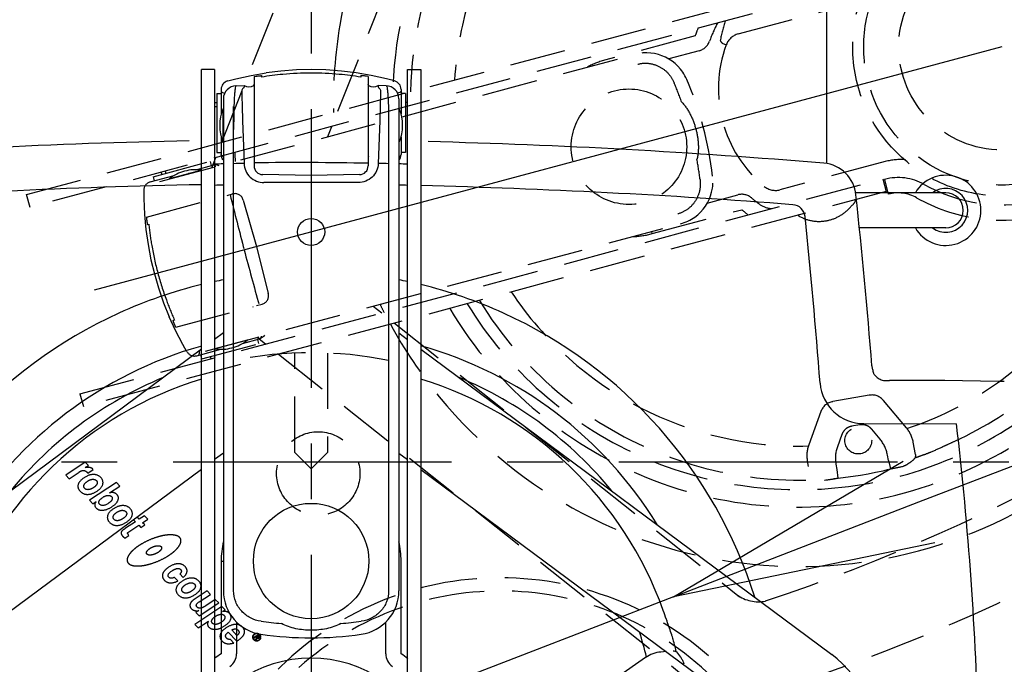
# Model space of a CAD drawing. Extents: x 460 to 8195, y 0 to 5507.
# Tile 10 of 30: x 1218 to 1442, y 4977 to 5124. Entities that reach past the tile are written whole.
import ezdxf

# ---------------------------------------------------------------- set-up
doc = ezdxf.new("R2010")
doc.units = 0
doc.header["$LTSCALE"] = 2
doc.header["$PDMODE"] = 3
doc.linetypes.add('CENTER', pattern=[50.8, 31.75, -6.35, 6.35, -6.35])
doc.linetypes.add('HIDDEN', pattern=[9.525, 6.35, -3.175])
doc.layers.get('0').update_dxf_attribs({"linetype": 'CONTINUOUS'})
doc.layers.get('DEFPOINTS').update_dxf_attribs({"linetype": 'CONTINUOUS'})
for name, color, linetype in [('DANMEN', 7, 'CONTINUOUS'), ('KIKI-2D2', 7, 'CONTINUOUS'), ('SUNPOU', 7, 'CONTINUOUS')]:
    doc.layers.add(name, color=color, linetype=linetype)
doc.styles.get("Standard").update_dxf_attribs({"font": 'romans.shx', "bigfont": 'extfont.shx'})
doc.dimstyles.get("Standard").update_dxf_attribs({"dimscale": 20, "dimtxt": 2, "dimasz": 3, "dimexe": 1, "dimexo": 1, "dimgap": 0.6, "dimtad": 3, "dimdec": 0, "dimzin": 0, "dimdsep": 46, "dimtxsty": 'STANDARD', "dimblk1": 'OPEN', "dimblk2": 'OPEN', "dimsah": 1, "dimcen": 1.5, "dimadec": 0, "dimazin": 0, "dimtfac": 1, "dimtdec": 0, "dimtmove": 0, "dimatfit": 0, "dimldrblk": 'DOTSMALL', "dimfxl": 1, "dimtvp": 1, "dimtolj": 1, "dimtzin": 0, "dimarcsym": 0})

# ---------------------------------------------------------------- blocks, each defined once
blk = doc.blocks.new('_OPEN')
at = {"color": 0, "linetype": 'ByBlock'}
for p, q in [((-1, 0.1667), (0, 0)), ((0, 0), (-1, -0.1667)), ((0, 0), (-1, 0))]:
    blk.add_line(p, q, dxfattribs=at)
blk = doc.blocks.new('*D18')
at = {"layer": 'DEFPOINTS', "color": 0}
for p in [(1366.8, 4992.24), (1201.68, 4928.49)]:
    blk.add_point(p, dxfattribs=at)
at = {"layer": 'SUNPOU', "color": 0, "lineweight": -2}
for p, q in [((1422.78, 5013.85), (1478.75, 5035.46)), ((1366.8, 4992.24), (1201.68, 4928.49)), ((1145.71, 4906.88), (933.18, 4824.84))]:
    blk.add_line(p, q, dxfattribs=at)
at = {"layer": 'SUNPOU', "color": 0, "lineweight": -2, "xscale": 60, "yscale": 60, "zscale": 60}
for p, rotation in [((1366.8, 4992.24), 201.1096331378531), ((1201.68, 4928.49), 21.10963313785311)]:
    blk.add_blockref('_OPEN', p, dxfattribs=dict(at, rotation=rotation))
at = {"layer": 'SUNPOU', "color": 0, "insert": (997.71, 4884.05), "char_height": 40, "attachment_point": 5, "rotation": 21.1096}
blk.add_mtext('\\A1;∅177', dxfattribs=at)
blk = doc.blocks.new('_DotSmall')
at = {"color": 0, "linetype": 'ByBlock', "const_width": 0.5}
blk.add_lwpolyline([(-0.0625, 0, 1), (0.0625, 0, 1)], format="xyb", close=True, dxfattribs=at)

msp = doc.modelspace()

# ---------------------------------------------------------------- linework, layer by layer
at = {"layer": 'DANMEN', "color": 2, "linetype": 'CENTER'}
for p, q in [((1284.24, 5306.58), (1284.24, 4791.06)), ((1049.56, 5023), (1517.92, 5023))]:
    msp.add_line(p, q, dxfattribs=at)
at = {"layer": 'DANMEN', "color": 4, "linetype": 'HIDDEN'}
for p, q in [((1263.88, 5095.81), (1306.8, 5204.31)), ((1290.34, 5102.9), (1327.26, 5196.21)), ((1219.38, 5083.89), (1402.38, 5132.92)), ((1403.16, 5130.02), (1220.16, 5080.99)), ((1381.59, 5120.5), (1405.61, 5126.93)), ((1371.77, 5120.06), (1351.39, 5114.59)), ((1377.94, 5118.37), (1378.87, 5118.02)), ((1249.78, 5086.85), (1358.07, 5115.87)), ((1372.68, 5116.68), (1365.74, 5114.82)), ((1369.84, 5110.15), (1369.84, 5110.15)), ((1288.05, 5097.11), (1288.97, 5099.42)), ((1248.2, 5087.98), (1261.2, 5091.47)), ((1257.97, 5089.57), (1261.85, 5090.61)), ((1261.2, 5091.47), (1261.46, 5090.5)), ((1261.59, 5090.02), (1262.5, 5092.33)), ((1415.12, 5091.42), (1391.1, 5084.99)), ((1247.56, 5086.78), (1253.03, 5088.24)), ((1248.2, 5087.98), (1248.46, 5087.02)), ((1250.05, 5089), (1250.17, 5088.51)), ((1250.97, 5089.24), (1251.1, 5088.76)), ((1259.29, 5089.49), (1251.92, 5087.51)), ((1256.49, 5088.73), (1256.28, 5088.68)), ((1259.29, 5089.49), (1259.37, 5089.42)), ((1375.76, 5088.07), (1375.76, 5088.07)), ((1231.55, 5038.49), (1414.54, 5087.52)), ((1251.92, 5087.51), (1251.89, 5087.42)), ((1414.55, 5087.52), (1415.32, 5084.62)), ((1414.61, 5087.28), (1414.97, 5087.37)), ((1415.87, 5083.99), (1414.97, 5087.37)), ((1220.16, 5080.99), (1219.38, 5083.89)), ((1415.32, 5084.62), (1232.32, 5035.59)), ((1246.68, 5078.77), (1266.33, 5084.04)), ((1374.54, 5081.98), (1381.47, 5083.84)), ((1268.77, 5082.66), (1271.81, 5072.05)), ((1407.53, 5081.5), (1407.74, 5081.56)), ((1362, 5075), (1382.38, 5080.46)), ((1396.37, 5078.51), (1395.46, 5078.94)), ((1246.92, 5077.1), (1247.23, 5077.18)), ((1260.13, 5048.22), (1368.42, 5077.23)), ((1396.37, 5078.51), (1396.37, 5078.51)), ((1362, 5075), (1361.87, 5075.48)), ((1271.81, 5072.05), (1274.48, 5061.34)), ((1253.4, 5053.67), (1273.06, 5058.93)), ((1298.4, 5058.47), (1300.35, 5056.92)), ((1252.78, 5055.24), (1253.09, 5055.32)), ((1303.28, 5054.6), (1381.91, 4992.25)), ((1259.33, 5046.45), (1272.33, 5049.93)), ((1269.69, 5050.7), (1262.32, 5048.72)), ((1266.88, 5049.94), (1266.67, 5049.89)), ((1268.59, 5049.96), (1272.47, 5051)), ((1269.69, 5050.7), (1269.72, 5050.79)), ((1271.94, 5051.38), (1273.89, 5049.83)), ((1272.33, 5049.93), (1272.07, 5050.9)), ((1258.17, 5047.17), (1263.64, 5048.64)), ((1262.32, 5048.72), (1262.25, 5048.78)), ((1276.82, 5047.51), (1368.24, 4975.01)), ((1259.33, 5046.45), (1259.07, 5047.42)), ((1261.43, 5046.5), (1261.3, 5046.98)), ((1262.36, 5046.74), (1262.23, 5047.23)), ((1231.55, 5038.49), (1232.32, 5035.59)), ((1411.4, 5038.17), (1403.13, 5036.71)), ((1419.92, 5030.77), (1414.73, 5036.96)), ((1400.42, 5034.44), (1397.66, 5026.85)), ((1409.28, 5031.42), (1407.43, 5031.09)), ((1413.91, 5028.16), (1412.01, 5030.43)), ((1420.03, 5030.57), (1420.08, 5030.55)), ((1420.03, 5030.57), (1420.1, 5030.52)), ((1405.21, 5029.23), (1404.2, 5026.45)), ((1421.96, 5024.68), (1421.47, 5027.46)), ((1397.62, 5026.62), (1397.57, 5026.55)), ((1397.62, 5026.62), (1397.58, 5026.59)), ((1397.34, 5023.2), (1397.56, 5021.96)), ((1415.81, 5023.34), (1415.6, 5024.54)), ((1415.81, 5023.34), (1416.3, 5021.4)), ((1403.85, 5022.46), (1404.06, 5021.27)), ((1404.06, 5021.27), (1404.27, 5019.28))]:
    msp.add_line(p, q, dxfattribs=at)
at = {"layer": 'DANMEN', "color": 1, "linetype": 'HIDDEN'}
for p, q in [((1280.5, 5025.15), (1280.5, 5047.79)), ((1288, 5047.79), (1288, 5025.15)), ((1280.5, 5025.15), (1280.53, 5025.19)), ((1280.5, 5025.15), (1284.25, 5021.41)), ((1284.25, 5021.41), (1288, 5025.15)), ((1287.96, 5025.19), (1288, 5025.15)), ((1232.77, 5022.92), (1228.31, 5019.97)), ((1233.48, 5022.16), (1232.77, 5022.92)), ((1229.08, 5019.16), (1231.33, 5020.65)), ((1232.75, 5021.67), (1233.48, 5022.16)), ((1232.93, 5021.7), (1232.75, 5021.67)), ((1233.34, 5020.42), (1234.56, 5021.23)), ((1228.31, 5019.97), (1229.08, 5019.16)), ((1239.85, 5018.26), (1233.75, 5014.23)), ((1238.31, 5015.92), (1240.62, 5017.45)), ((1240.62, 5017.45), (1239.85, 5018.26)), ((1233.75, 5014.23), (1234.5, 5013.45)), ((1234.5, 5013.45), (1235.27, 5013.96)), ((1244.18, 5009.35), (1241.9, 5007.85)), ((1244.66, 5010.36), (1243.78, 5009.78)), ((1243.78, 5009.78), (1244.18, 5009.35)), ((1245.06, 5009.94), (1244.66, 5010.36)), ((1246.26, 5010.73), (1245.06, 5009.94)), ((1245.83, 5009.13), (1247.03, 5009.92)), ((1247.03, 5009.92), (1246.26, 5010.73)), ((1242.68, 5007.04), (1244.95, 5008.54)), ((1244.95, 5008.54), (1245.42, 5008.03)), ((1245.42, 5008.03), (1246.31, 5008.62)), ((1246.31, 5008.62), (1245.83, 5009.13)), ((1241.77, 5005.62), (1242.66, 5006.21)), ((1253.86, 4995.85), (1253.09, 4996.66)), ((1254.31, 4997.44), (1255.07, 4996.63)), ((1260.54, 4993.6), (1257.83, 4991.81)), ((1261.31, 4992.79), (1260.54, 4993.6)), ((1258.7, 4991.07), (1261.31, 4992.79)), ((1262.4, 4991.64), (1260.24, 4990.22)), ((1263.17, 4990.83), (1262.4, 4991.64)), ((1263.91, 4990.05), (1257.73, 4985.96)), ((1258.71, 4987.89), (1263.17, 4990.83)), ((1264.64, 4989.27), (1263.91, 4990.05)), ((1264.03, 4988.87), (1264.64, 4989.27)), ((1258.62, 4989.09), (1257.98, 4988.67)), ((1257.98, 4988.67), (1258.71, 4987.89)), ((1257.73, 4985.96), (1258.49, 4985.15)), ((1258.49, 4985.15), (1260.85, 4986.71)), ((1267.34, 4983.46), (1266.16, 4984.7)), ((1265.34, 4984.17), (1267.3, 4982.11)), ((1266.61, 4981.71), (1265.84, 4982.53)), ((1272.14, 4983.6), (1271.13, 4982.93)), ((1271.13, 4982.93), (1271.21, 4982.85)), ((1271.21, 4982.85), (1271.66, 4983.15)), ((1271.9, 4982.9), (1271.55, 4982.48)), ((1271.55, 4982.48), (1271.65, 4982.38)), ((1271.65, 4982.38), (1272.02, 4982.84)), ((1271.66, 4983.15), (1271.9, 4982.9)), ((1271.79, 4983.23), (1272.12, 4983.45)), ((1272.05, 4982.96), (1271.79, 4983.23)), ((1272.02, 4982.84), (1272.12, 4982.81)), ((1272.12, 4982.93), (1272.05, 4982.96)), ((1272.12, 4983.45), (1272.38, 4983.17)), ((1272.19, 4982.93), (1272.12, 4982.93)), ((1272.12, 4982.81), (1272.25, 4982.82)), ((1272.47, 4983.26), (1272.14, 4983.6)), ((1272.27, 4982.95), (1272.19, 4982.93)), ((1272.25, 4982.82), (1272.33, 4982.85)), ((1272.33, 4983), (1272.27, 4982.95)), ((1272.38, 4983.05), (1272.33, 4983)), ((1272.33, 4982.85), (1272.41, 4982.91)), ((1272.38, 4983.17), (1272.4, 4983.11)), ((1272.4, 4983.11), (1272.38, 4983.05)), ((1272.41, 4982.91), (1272.47, 4982.97)), ((1272.52, 4983.17), (1272.47, 4983.26)), ((1272.47, 4982.97), (1272.51, 4983.07)), ((1272.51, 4983.07), (1272.52, 4983.17))]:
    msp.add_line(p, q, dxfattribs=at)
at = {"layer": 'DANMEN', "color": 4, "linetype": 'HIDDEN'}
for points in [[(1263.26, 5090.47), (1263.06, 5090.55), (1262.81, 5090.63), (1262.56, 5090.67), (1262.28, 5090.67), (1262.01, 5090.64), (1261.85, 5090.61)], [(1246.08, 5084.86), (1246.09, 5082.97), (1246.26, 5079.39), (1246.58, 5075.94)], [(1246.58, 5075.94), (1247.06, 5072.55), (1247.73, 5069.04), (1248.51, 5065.81)], [(1248.51, 5065.81), (1249.45, 5062.63), (1250.62, 5059.26), (1251.91, 5056.07)], [(1255.93, 5048.1), (1255, 5049.73), (1253.35, 5052.92), (1251.91, 5056.07)], [(1273.61, 5051.83), (1273.48, 5051.65), (1273.31, 5051.47), (1273.1, 5051.3), (1272.87, 5051.16), (1272.61, 5051.05), (1272.47, 5051)]]:
    msp.add_lwpolyline(points, dxfattribs=at)
for centre, radius in [((1441.69, 5117.57), 34), ((1441.69, 5117.57), 31.5), ((1441.69, 5117.57), 23.5), ((1356.69, 5094.8), 13.16), ((1408.96, 5027.84), 3.05)]:
    msp.add_circle(centre, radius, dxfattribs=at)
at = {"layer": 'DANMEN', "color": 1, "linetype": 'HIDDEN'}
for centre, radius in [((1285.86, 5020.35), 9.5), ((1271.84, 4983.05), 0.9), ((1271.84, 4983.05), 0.82)]:
    msp.add_circle(centre, radius, dxfattribs=at)
at = {"layer": 'DANMEN', "color": 4, "linetype": 'HIDDEN'}
for centre, radius, start, end in [((1395.33, 5105.15), 106, 309.199, 170.5759), ((1395.34, 5105.15), 92.5, 86.798, 179.3174), ((1395.33, 5105.15), 92.45, 210.6902, 81.4927), ((1395.34, 5105.15), 88.5, 86.798, 178.589), ((1395.34, 5105.15), 88.5, 248.1537, 81.3693), ((1395.33, 5105.15), 78.56, 118.3261, 176.4443), ((1395.33, 5105.15), 85.24, 294.6992, 55.3008), ((1395.33, 5105.15), 106, 170.5759, 181.3594), ((1405.93, 5107.99), 36.23, 157.4882, 160.5491), ((1405.93, 5107.99), 32.73, 152.7279, 160.5491), ((1405.52, 5114.07), 28.46, 160.7249, 170.1213), ((1382.62, 5116.63), 4, 105.0001, 159.6573), ((1371.77, 5120.06), 3.5, 285.0027, 340.5257), ((1405.93, 5107.99), 28.86, 159.6574, 230.3426), ((1526.4, 5233.67), 187.97, 217.6109, 217.8335), ((1360.65, 5106.21), 10, 23.2083, 105), ((1356.69, 5094.8), 20.5, 105, 117.3607), ((1290.45, 5077.04), 83.08, 19.6764, 22.9084), ((1296.32, 5078.62), 80, 6.7868, 23.2132), ((1441.69, 5117.57), 36, 240.5243, 322.4768), ((1372.67, 5099.08), 106, 183.0224, 184.1253), ((1395.33, 5105.15), 78.56, 288.3261, 351.4817), ((1441.69, 5117.57), 39.5, 240.5243, 322.4767), ((1290.45, 5077.05), 83.08, 7.0916, 10.3235), ((1418.49, 5078.77), 13.1, 84.7539, 104.9205), ((1258, 5079.57), 10, 82.5769, 127.4231), ((1365.83, 5086.89), 10, 285, 6.7916), ((1248.08, 5084.85), 2, 105, 179.7216), ((1390.07, 5088.85), 4, 230.3427, 284.9999), ((1418.07, 5075.78), 12, 60.5262, 104.998), ((1263.89, 5083.8), 0.42, 322.1875, 322.9434), ((2799.06, 5466.5), 1580.31, 194.0112, 194.48256), ((1266.85, 5082.11), 2, 16, 105), ((1382.38, 5080.46), 3.5, 49.4743, 104.9973), ((1418.07, 5075.78), 8.5, 60.5241, 105.0001), ((1405.93, 5107.99), 32.73, 229.4509, 233.4718), ((1400.17, 5087.38), 9.55, 322.2122, 322.4466), ((1400.07, 5087.44), 9.67, 322.5235, 328.5019), ((1408.14, 5082.49), 0.2, 328.5019, 104.9999), ((1405.93, 5107.99), 36.23, 229.4509, 232.3893), ((1395.56, 5079.12), 0.2, 105.0001, 241.4981), ((1318.42, 5084.56), 71.57, 185.9181, 189.8643), ((1356.69, 5094.8), 20.5, 272.6391, 285), ((1250.97, 5402.97), 433.82, 288.384, 310.7993), ((1318.44, 5084.57), 71.59, 189.8662, 195.016), ((2621.21, 5433.63), 1399.95, 195.00008, 195.53213), ((1318.45, 5084.53), 71.59, 194.984, 200.1339), ((1272.54, 5060.86), 2, 285, 14), ((1395.33, 5105.15), 78.56, 213.5557, 271.6739), ((1318.43, 5084.52), 71.57, 200.1357, 204.082), ((1395.33, 5105.15), 106, 205.8768, 206.9797), ((1395.34, 5105.15), 88.5, 211.4063, 245.7645), ((1395.5, 5104.16), 85.34, 211.3369, 284.1046), ((1250.97, 5402.97), 453.82, 288.384, 310.7993), ((1270.83, 5057.92), 0.42, 67.0566, 67.8125), ((1395.33, 5105.15), 106, 208.6427, 219.4241), ((1263.61, 5058.64), 10, 262.5769, 307.4231), ((1257.66, 5049.11), 2, 210.2784, 285), ((1395.33, 5105.15), 106, 219.4241, 309.199), ((1408, 5023.2), 7.72, 9.9819, 40.0181), ((1411.45, 5023.81), 7.72, 159.9819, 190.0181), ((1419.67, 5039.17), 15.09, 292.4104, 293.0058), ((1392.06, 5104.11), 85.66, 293.031, 295.2499), ((1416.01, 5029.42), 8.1, 305.229, 316.2888), ((1395.33, 5105.15), 85.44, 288.1265, 288.4574), ((1400.85, 5105.48), 85.49, 280.4143, 282.4178), ((1418.41, 5025.7), 3.8, 282.444, 283.0911), ((1400.81, 5022.6), 3.8, 276.9089, 277.556), ((1390.03, 5103.57), 85.49, 277.6946, 279.5857), ((1386.13, 4999.19), 8.08, 233.5016, 281.8927)]:
    msp.add_arc(centre, radius, start, end, dxfattribs=at)
at = {"layer": 'DANMEN', "color": 1, "linetype": 'HIDDEN'}
for centre, radius, start, end in [((1284.24, 4960.37), 87.5, 78.3522, 101.6432), ((1327.37, 4924.43), 72.14, 48.8658, 139.7656), ((1327.37, 4924.43), 69.14, 45.6753, 131.6036)]:
    msp.add_arc(centre, radius, start, end, dxfattribs=at)
at = {"layer": 'DANMEN', "color": 4, "linetype": 'HIDDEN'}
for centre, major_axis, ratio, start_param, end_param in [((1406.37, 5030.1), (-4.91, 5.85), 0.654654, -0.361367, 0.361367), ((1410.62, 5030.85), (2.61, 7.18), 0.654654, -0.361367, 0.361367), ((1407.87, 5023.13), (13.05, 6.08), 0.694747, -0.18405, 0.18405), ((1411.59, 5023.79), (14.34, -1.25), 0.694747, 2.957543, 3.325643)]:
    msp.add_ellipse(centre, major_axis=major_axis, ratio=ratio, start_param=start_param, end_param=end_param, dxfattribs=at)
for points, knots in [([(1358.67, 5113.61), (1359.49, 5113.83), (1361.22, 5113.96), (1363.69, 5113.18), (1365.73, 5111.61), (1366.65, 5110.16), (1366.98, 5109.38)], [0, 0, 0, 0, 0.251474, 0.501714, 0.750864, 1, 1, 1, 1]), ([(1368.68, 5105.02), (1369.5, 5104.19), (1370.79, 5102.2), (1371.61, 5100), (1371.92, 5098.88)], [0, 0, 0, 0, 0.499432, 1, 1, 1, 1]), ([(1371.92, 5098.88), (1372.22, 5097.75), (1372.61, 5095.44), (1372.48, 5093.06), (1372.18, 5091.93)], [0, 0, 0, 0, 0.500579, 1, 1, 1, 1]), ([(1262.51, 5090.28), (1262.45, 5090.34), (1262.28, 5090.51), (1262.02, 5090.65), (1261.85, 5090.61)], [0, 0, 0, 0, 0.330424, 1, 1, 1, 1]), ([(1372.89, 5087.3), (1373, 5086.47), (1372.92, 5084.76), (1371.95, 5082.37), (1370.2, 5080.47), (1368.63, 5079.71), (1367.81, 5079.49)], [0, 0, 0, 0, 0.249136, 0.498286, 0.748526, 1, 1, 1, 1]), ([(1396.37, 5078.51), (1397.32, 5078.12), (1399.37, 5077.64), (1402.5, 5077.95), (1405.36, 5079.24), (1406.9, 5080.68), (1407.53, 5081.5)], [0, 0, 0, 0, 0.250216, 0.500001, 0.749786, 1, 1, 1, 1]), ([(1246.68, 5078.77), (1246.7, 5078.53), (1246.74, 5078.2), (1246.79, 5077.78), (1246.83, 5077.54), (1246.86, 5077.36), (1246.88, 5077.21), (1246.9, 5077.15), (1246.91, 5077.1), (1246.92, 5077.1)], [0, 0, 0, 0, 0.426473, 0.598083, 0.740463, 0.852611, 0.933629, 0.982739, 1, 1, 1, 1]), ([(1253.4, 5053.67), (1253.3, 5053.88), (1253.17, 5054.19), (1253.01, 5054.58), (1252.92, 5054.81), (1252.85, 5054.98), (1252.8, 5055.12), (1252.79, 5055.18), (1252.77, 5055.23), (1252.78, 5055.24)], [0, 0, 0, 0, 0.426473, 0.598083, 0.740463, 0.852611, 0.933629, 0.982739, 1, 1, 1, 1]), ([(1272.87, 5051.62), (1272.85, 5051.54), (1272.79, 5051.3), (1272.63, 5051.05), (1272.47, 5051)], [0, 0, 0, 0, 0.330424, 1, 1, 1, 1]), ([(1258.46, 5047.25), (1258.52, 5047.27), (1258.68, 5047.37), (1258.81, 5047.72), (1258.83, 5048.01), (1258.82, 5048.18)], [0, 0, 0, 0, 0.176184, 0.513675, 1, 1, 1, 1]), ([(1407.43, 5031.09), (1407.18, 5031.05), (1406.69, 5030.9), (1406.05, 5030.49), (1405.53, 5029.92), (1405.3, 5029.47), (1405.21, 5029.23)], [0, 0, 0, 0, 0.250013, 0.5, 0.749987, 1, 1, 1, 1]), ([(1412.01, 5030.43), (1411.84, 5030.62), (1411.47, 5030.97), (1410.79, 5031.32), (1410.04, 5031.49), (1409.53, 5031.46), (1409.28, 5031.42)], [0, 0, 0, 0, 0.250013, 0.5, 0.749987, 1, 1, 1, 1]), ([(1428.6, 5026.64), (1428.73, 5026.7), (1429.51, 5027.05), (1430.3, 5027.41), (1430.95, 5027.71)], [0, 0, 0, 0, 0.166652, 1, 1, 1, 1]), ([(1424.62, 5024.9), (1424.7, 5024.93), (1424.97, 5025.03), (1425.24, 5025.14), (1425.43, 5025.22)], [0, 0, 0, 0, 0.290662, 1, 1, 1, 1]), ([(1420.68, 5022.81), (1420.46, 5022.65), (1420.03, 5022.33), (1419.54, 5022.08), (1419.27, 5022)], [0, 0, 0, 0, 0.492607, 1, 1, 1, 1]), ([(1421.96, 5024.68), (1421.98, 5024.54), (1421.99, 5024.24), (1421.91, 5023.96), (1421.86, 5023.83)], [0, 0, 0, 0, 0.499787, 1, 1, 1, 1]), ([(1422.38, 5024.1), (1422.58, 5024.17), (1423.33, 5024.42), (1424.08, 5024.69), (1424.62, 5024.9)], [0, 0, 0, 0, 0.269919, 1, 1, 1, 1])]:
    msp.add_open_spline(points, degree=3, knots=knots, dxfattribs=at)
for points in [[(1264.19, 5083.51), (1264.21, 5083.52), (1264.22, 5083.53), (1264.23, 5083.54)], [(1386.45, 5081.69), (1387.22, 5081.12), (1388.19, 5080.77), (1389.15, 5080.71)], [(1270.94, 5058.32), (1270.96, 5058.32), (1270.97, 5058.31), (1270.99, 5058.31)]]:
    msp.add_open_spline(points, degree=3, dxfattribs=at)
at = {"layer": 'DANMEN', "color": 1, "linetype": 'HIDDEN'}
for points in [[(1231.33, 5020.65), (1231.69, 5020.88), (1231.99, 5021.01), (1232.24, 5021.03)], [(1232.24, 5021.03), (1232.59, 5021.05), (1232.89, 5020.93), (1233.15, 5020.65)], [(1234.43, 5021.39), (1234.14, 5021.69), (1233.64, 5021.78), (1232.93, 5021.7)], [(1233.15, 5020.65), (1233.21, 5020.59), (1233.27, 5020.52), (1233.34, 5020.42)], [(1234.56, 5021.23), (1234.5, 5021.3), (1234.46, 5021.35), (1234.43, 5021.39)], [(1232.47, 5019.36), (1231.73, 5018.87), (1231.28, 5018.36), (1231.14, 5017.82)], [(1232.45, 5017.7), (1232.54, 5017.98), (1232.81, 5018.27), (1233.27, 5018.57)], [(1234.61, 5020.11), (1233.93, 5020.11), (1233.21, 5019.86), (1232.47, 5019.36)], [(1233.27, 5018.57), (1233.72, 5018.87), (1234.12, 5019.02), (1234.48, 5019.02)], [(1234.48, 5019.02), (1234.83, 5019.03), (1235.11, 5018.92), (1235.31, 5018.72)], [(1236.31, 5019.41), (1235.86, 5019.88), (1235.3, 5020.11), (1234.61, 5020.11)], [(1235.31, 5018.72), (1235.52, 5018.5), (1235.56, 5018.25), (1235.44, 5017.96)], [(1236.76, 5017.91), (1236.88, 5018.46), (1236.73, 5018.96), (1236.31, 5019.41)], [(1231.14, 5017.82), (1230.99, 5017.28), (1231.14, 5016.77), (1231.59, 5016.3)], [(1231.59, 5016.3), (1232.06, 5015.8), (1232.63, 5015.56), (1233.31, 5015.58)], [(1232.62, 5016.95), (1232.42, 5017.16), (1232.36, 5017.41), (1232.45, 5017.7)], [(1233.47, 5016.66), (1233.12, 5016.63), (1232.83, 5016.72), (1232.62, 5016.95)], [(1233.31, 5015.58), (1234, 5015.6), (1234.7, 5015.85), (1235.44, 5016.33)], [(1234.64, 5017.12), (1234.22, 5016.85), (1233.83, 5016.69), (1233.47, 5016.66)], [(1235.44, 5017.96), (1235.32, 5017.68), (1235.05, 5017.4), (1234.64, 5017.12)], [(1235.44, 5016.33), (1236.19, 5016.83), (1236.63, 5017.36), (1236.76, 5017.91)], [(1235.27, 5013.96), (1234.8, 5013.42), (1234.78, 5012.93), (1235.22, 5012.47)], [(1235.85, 5013.76), (1235.85, 5014.12), (1236.14, 5014.5), (1236.75, 5014.9)], [(1236.75, 5014.9), (1237.23, 5015.22), (1237.68, 5015.37), (1238.09, 5015.36)], [(1238.86, 5014.39), (1238.75, 5014.12), (1238.48, 5013.85), (1238.05, 5013.57)], [(1238.09, 5015.36), (1238.37, 5015.35), (1238.58, 5015.26), (1238.74, 5015.09)], [(1239.33, 5015.94), (1239.08, 5016.02), (1238.74, 5016.02), (1238.31, 5015.92)], [(1238.74, 5015.09), (1238.93, 5014.9), (1238.97, 5014.66), (1238.86, 5014.39)], [(1238.87, 5012.79), (1239.55, 5013.24), (1239.99, 5013.71), (1240.2, 5014.21)], [(1239.96, 5015.55), (1239.78, 5015.74), (1239.57, 5015.87), (1239.33, 5015.94)], [(1240.2, 5014.21), (1240.41, 5014.71), (1240.33, 5015.16), (1239.96, 5015.55)], [(1235.22, 5012.47), (1235.58, 5012.09), (1236.09, 5011.92), (1236.76, 5011.97)], [(1236.03, 5013.35), (1235.91, 5013.48), (1235.85, 5013.62), (1235.85, 5013.76)], [(1238.05, 5013.57), (1237.14, 5012.96), (1236.46, 5012.89), (1236.03, 5013.35)], [(1236.76, 5011.97), (1237.42, 5012.02), (1238.13, 5012.3), (1238.87, 5012.79)], [(1239.17, 5012.29), (1238.43, 5011.8), (1237.99, 5011.29), (1237.84, 5010.74)], [(1241.31, 5013.03), (1240.63, 5013.03), (1239.92, 5012.78), (1239.17, 5012.29)], [(1239.97, 5011.5), (1240.42, 5011.8), (1240.82, 5011.95), (1241.18, 5011.95)], [(1241.18, 5011.95), (1241.54, 5011.95), (1241.82, 5011.85), (1242.01, 5011.64)], [(1243.01, 5012.33), (1242.56, 5012.8), (1242, 5013.04), (1241.31, 5013.03)], [(1242.01, 5011.64), (1242.22, 5011.42), (1242.26, 5011.17), (1242.14, 5010.89)], [(1243.46, 5010.83), (1243.58, 5011.39), (1243.43, 5011.88), (1243.01, 5012.33)], [(1237.84, 5010.74), (1237.69, 5010.2), (1237.85, 5009.69), (1238.29, 5009.22)], [(1239.32, 5009.88), (1239.12, 5010.09), (1239.06, 5010.34), (1239.15, 5010.62)], [(1239.15, 5010.62), (1239.25, 5010.91), (1239.52, 5011.2), (1239.97, 5011.5)], [(1240.18, 5009.59), (1239.82, 5009.55), (1239.54, 5009.65), (1239.32, 5009.88)], [(1241.34, 5010.05), (1240.92, 5009.77), (1240.54, 5009.62), (1240.18, 5009.59)], [(1242.14, 5010.89), (1242.02, 5010.6), (1241.75, 5010.32), (1241.34, 5010.05)], [(1242.14, 5009.26), (1242.9, 5009.76), (1243.33, 5010.28), (1243.46, 5010.83)], [(1238.29, 5009.22), (1238.76, 5008.73), (1239.33, 5008.49), (1240.02, 5008.5)], [(1240.02, 5008.5), (1240.7, 5008.52), (1241.41, 5008.77), (1242.14, 5009.26)], [(1241.04, 5007.16), (1240.92, 5007.01), (1240.89, 5006.83), (1240.95, 5006.63)], [(1241.9, 5007.85), (1241.45, 5007.55), (1241.16, 5007.32), (1241.04, 5007.16)], [(1240.95, 5006.63), (1241, 5006.43), (1241.12, 5006.24), (1241.29, 5006.06)], [(1241.29, 5006.06), (1241.4, 5005.94), (1241.56, 5005.8), (1241.77, 5005.62)], [(1242.54, 5006.48), (1242.43, 5006.63), (1242.39, 5006.74), (1242.41, 5006.8)], [(1242.41, 5006.8), (1242.44, 5006.86), (1242.52, 5006.94), (1242.68, 5007.04)], [(1242.66, 5006.21), (1242.62, 5006.34), (1242.58, 5006.43), (1242.54, 5006.48)], [(1251.71, 4998.96), (1251.3, 4998.68), (1250.96, 4998.37), (1250.7, 4998.02)], [(1251.8, 4996.7), (1251.42, 4997.11), (1251.66, 4997.6), (1252.55, 4998.19)], [(1253.89, 4999.78), (1253.23, 4999.76), (1252.51, 4999.48), (1251.71, 4998.96)], [(1252.55, 4998.19), (1252.96, 4998.46), (1253.35, 4998.63), (1253.7, 4998.68)], [(1253.7, 4998.68), (1254.05, 4998.72), (1254.32, 4998.65), (1254.51, 4998.45)], [(1255.5, 4999.15), (1255.08, 4999.59), (1254.54, 4999.8), (1253.89, 4999.78)], [(1254.51, 4998.45), (1254.78, 4998.17), (1254.71, 4997.83), (1254.31, 4997.44)], [(1255.93, 4997.88), (1256.02, 4998.32), (1255.88, 4998.74), (1255.5, 4999.15)], [(1250.7, 4998.02), (1250.44, 4997.67), (1250.31, 4997.32), (1250.34, 4996.99)], [(1250.34, 4996.99), (1250.36, 4996.65), (1250.5, 4996.33), (1250.77, 4996.05)], [(1250.77, 4996.05), (1251.14, 4995.66), (1251.59, 4995.45), (1252.14, 4995.43)], [(1253.09, 4996.66), (1252.49, 4996.41), (1252.06, 4996.43), (1251.8, 4996.7)], [(1252.14, 4995.43), (1252.69, 4995.4), (1253.26, 4995.54), (1253.86, 4995.85)], [(1256.96, 4996.52), (1256.27, 4996.52), (1255.56, 4996.27), (1254.82, 4995.78)], [(1255.07, 4996.63), (1255.55, 4997.02), (1255.83, 4997.44), (1255.93, 4997.88)], [(1258.65, 4995.82), (1258.21, 4996.29), (1257.64, 4996.52), (1256.96, 4996.52)], [(1253.49, 4994.23), (1253.34, 4993.69), (1253.49, 4993.18), (1253.94, 4992.71)], [(1254.82, 4995.78), (1254.07, 4995.29), (1253.63, 4994.77), (1253.49, 4994.23)], [(1254.97, 4993.37), (1254.77, 4993.58), (1254.71, 4993.82), (1254.8, 4994.11)], [(1254.8, 4994.11), (1254.89, 4994.4), (1255.16, 4994.69), (1255.62, 4994.99)], [(1255.62, 4994.99), (1256.07, 4995.28), (1256.47, 4995.43), (1256.83, 4995.44)], [(1256.83, 4995.44), (1257.18, 4995.44), (1257.46, 4995.34), (1257.66, 4995.13)], [(1257.79, 4994.38), (1257.66, 4994.09), (1257.4, 4993.81), (1256.99, 4993.54)], [(1257.66, 4995.13), (1257.86, 4994.91), (1257.91, 4994.66), (1257.79, 4994.38)], [(1257.79, 4992.75), (1258.54, 4993.25), (1258.98, 4993.77), (1259.1, 4994.32)], [(1259.1, 4994.32), (1259.23, 4994.88), (1259.08, 4995.37), (1258.65, 4995.82)], [(1253.94, 4992.71), (1254.41, 4992.22), (1254.98, 4991.98), (1255.66, 4991.99)], [(1255.82, 4993.07), (1255.46, 4993.04), (1255.18, 4993.14), (1254.97, 4993.37)], [(1255.66, 4991.99), (1256.34, 4992.01), (1257.05, 4992.26), (1257.79, 4992.75)], [(1256.99, 4993.54), (1256.57, 4993.26), (1256.18, 4993.11), (1255.82, 4993.07)], [(1257.83, 4991.81), (1257.38, 4991.51), (1257.08, 4991.28), (1256.93, 4991.09)], [(1256.65, 4990.56), (1256.55, 4990.18), (1256.66, 4989.84), (1256.96, 4989.53)], [(1256.93, 4991.09), (1256.79, 4990.9), (1256.7, 4990.73), (1256.65, 4990.56)], [(1256.96, 4989.53), (1257.35, 4989.11), (1257.9, 4988.97), (1258.62, 4989.09)], [(1258.23, 4989.92), (1257.91, 4990.26), (1258.06, 4990.64), (1258.7, 4991.07)], [(1259.17, 4989.68), (1258.78, 4989.59), (1258.47, 4989.67), (1258.23, 4989.92)], [(1260.24, 4990.22), (1259.78, 4989.91), (1259.42, 4989.73), (1259.17, 4989.68)], [(1261.73, 4986.22), (1261.49, 4986.48), (1261.48, 4986.76), (1261.69, 4987.09)], [(1261.69, 4987.09), (1261.87, 4987.35), (1262.1, 4987.58), (1262.41, 4987.79)], [(1262.41, 4987.79), (1262.72, 4987.99), (1263.05, 4988.14), (1263.39, 4988.22)], [(1263.39, 4988.22), (1263.83, 4988.33), (1264.16, 4988.26), (1264.41, 4988.01)], [(1264.55, 4987.28), (1264.45, 4987), (1264.18, 4986.72), (1263.74, 4986.44)], [(1265.64, 4988.45), (1265.27, 4988.84), (1264.74, 4988.98), (1264.03, 4988.87)], [(1264.41, 4988.01), (1264.61, 4987.79), (1264.66, 4987.55), (1264.55, 4987.28)], [(1264.52, 4985.63), (1265.31, 4986.15), (1265.78, 4986.66), (1265.93, 4987.16)], [(1265.93, 4987.16), (1266.08, 4987.65), (1265.99, 4988.08), (1265.64, 4988.45)], [(1260.85, 4986.71), (1260.53, 4986.18), (1260.56, 4985.72), (1260.93, 4985.34)], [(1260.93, 4985.34), (1261.28, 4984.97), (1261.77, 4984.8), (1262.42, 4984.83)], [(1262.6, 4985.96), (1262.24, 4985.91), (1261.95, 4986), (1261.73, 4986.22)], [(1262.42, 4984.83), (1263.06, 4984.86), (1263.76, 4985.13), (1264.52, 4985.63)], [(1263.74, 4986.44), (1263.34, 4986.17), (1262.95, 4986.01), (1262.6, 4985.96)], [(1264.82, 4985.14), (1264.14, 4984.69), (1263.71, 4984.2), (1263.54, 4983.66)], [(1266.94, 4985.95), (1266.27, 4985.9), (1265.56, 4985.64), (1264.82, 4985.14)], [(1266.16, 4984.7), (1266.79, 4985.01), (1267.27, 4984.99), (1267.61, 4984.62)], [(1268.62, 4985.3), (1268.17, 4985.78), (1267.61, 4985.99), (1266.94, 4985.95)], [(1267.61, 4984.62), (1267.96, 4984.26), (1267.87, 4983.87), (1267.34, 4983.46)], [(1269.06, 4984.4), (1269.03, 4984.72), (1268.88, 4985.03), (1268.62, 4985.3)], [(1263.54, 4983.66), (1263.36, 4983.12), (1263.49, 4982.63), (1263.92, 4982.17)], [(1264.96, 4982.82), (1264.57, 4983.24), (1264.69, 4983.69), (1265.34, 4984.17)], [(1265.28, 4982.58), (1265.17, 4982.63), (1265.07, 4982.7), (1264.96, 4982.82)], [(1265.84, 4982.53), (1265.58, 4982.52), (1265.39, 4982.54), (1265.28, 4982.58)], [(1267.3, 4982.11), (1268.05, 4982.62), (1268.54, 4983.04), (1268.76, 4983.39)], [(1268.76, 4983.39), (1268.99, 4983.74), (1269.08, 4984.08), (1269.06, 4984.4)], [(1263.92, 4982.17), (1264.2, 4981.88), (1264.54, 4981.69), (1264.93, 4981.58)], [(1264.93, 4981.58), (1265.32, 4981.48), (1265.88, 4981.53), (1266.61, 4981.71)]]:
    msp.add_open_spline(points, degree=3, dxfattribs=at)
for points, knots in [([(1247.4, 5005.2), (1246.69, 5004.9), (1245.74, 5004.4), (1244.63, 5003.67), (1243.88, 5003.09), (1243.23, 5002.47), (1242.78, 5001.92), (1242.5, 5001.45), (1242.35, 5001.08), (1242.27, 5000.67), (1242.3, 5000.36), (1242.38, 5000.19)], [0, 0, 0, 0, 0.25, 0.375, 0.5, 0.625, 0.75, 0.8125, 0.875, 0.9375, 1, 1, 1, 1]), ([(1254.49, 5005.44), (1254.41, 5005.62), (1254.21, 5005.85), (1253.86, 5006.07), (1253.48, 5006.21), (1252.94, 5006.33), (1252.23, 5006.38), (1251.34, 5006.33), (1250.41, 5006.18), (1249.12, 5005.86), (1248.1, 5005.51), (1247.4, 5005.2)], [0, 0, 0, 0, 0.0625, 0.125, 0.1875, 0.25, 0.375, 0.5, 0.625, 0.75, 1, 1, 1, 1]), ([(1249.47, 5000.43), (1250.17, 5000.74), (1251.13, 5001.23), (1252.23, 5001.96), (1252.98, 5002.54), (1253.63, 5003.16), (1254.08, 5003.71), (1254.36, 5004.18), (1254.52, 5004.56), (1254.59, 5004.96), (1254.56, 5005.27), (1254.49, 5005.44)], [0, 0, 0, 0, 0.25, 0.375, 0.5, 0.625, 0.75, 0.8125, 0.875, 0.9375, 1, 1, 1, 1]), ([(1246.73, 5002.08), (1246.69, 5002.18), (1246.7, 5002.35), (1246.78, 5002.57), (1246.92, 5002.77), (1247.16, 5003.02), (1247.52, 5003.31), (1247.89, 5003.51), (1248.09, 5003.6)], [0, 0, 0, 0, 0.125, 0.25, 0.375, 0.5, 0.75, 1, 1, 1, 1]), ([(1248.09, 5003.6), (1248.3, 5003.68), (1248.69, 5003.82), (1249.15, 5003.89), (1249.49, 5003.89), (1249.73, 5003.85), (1249.96, 5003.76), (1250.08, 5003.66), (1250.13, 5003.55)], [0, 0, 0, 0, 0.25, 0.5, 0.625, 0.75, 0.875, 1, 1, 1, 1]), ([(1250.13, 5003.55), (1250.17, 5003.45), (1250.16, 5003.28), (1250.08, 5003.06), (1249.94, 5002.86), (1249.71, 5002.61), (1249.34, 5002.32), (1248.98, 5002.13), (1248.77, 5002.04)], [0, 0, 0, 0, 0.125, 0.25, 0.375, 0.5, 0.75, 1, 1, 1, 1]), ([(1242.38, 5000.19), (1242.45, 5000.01), (1242.65, 4999.78), (1243, 4999.56), (1243.38, 4999.42), (1243.92, 4999.3), (1244.63, 4999.25), (1245.53, 4999.3), (1246.46, 4999.45), (1247.75, 4999.77), (1248.76, 5000.13), (1249.47, 5000.43)], [0, 0, 0, 0, 0.0625, 0.125, 0.1875, 0.25, 0.375, 0.5, 0.625, 0.75, 1, 1, 1, 1]), ([(1248.77, 5002.04), (1248.56, 5001.95), (1248.17, 5001.81), (1247.71, 5001.74), (1247.37, 5001.74), (1247.13, 5001.78), (1246.91, 5001.87), (1246.78, 5001.98), (1246.73, 5002.08)], [0, 0, 0, 0, 0.25, 0.5, 0.625, 0.75, 0.875, 1, 1, 1, 1])]:
    msp.add_open_spline(points, degree=3, knots=knots, dxfattribs=at)
at = {"layer": 'DEFPOINTS', "color": 5}
for centre, radius, start, end in [((1284.24, 4960.38), 85.24, 107.0691, 160.3008), ((1284.24, 4960.38), 85.24, 19.6992, 72.9309), ((1284.99, 4957.03), 85.66, 18.031, 20.2499), ((1352.09, 4978.88), 15.09, 17.4104, 18.0058), ((1284.24, 4960.38), 85.44, 13.1229, 13.4574), ((1361.48, 4974.38), 8.1, 30.229, 41.2888)]:
    msp.add_arc(centre, radius, start, end, dxfattribs=at)
for points, knots in [([(1365.36, 4986.68), (1365.31, 4986.82), (1365.02, 4987.63), (1364.74, 4988.44), (1364.5, 4989.12)], [0, 0, 0, 0, 0.166652, 1, 1, 1, 1]), ([(1366.74, 4982.57), (1366.72, 4982.65), (1366.64, 4982.93), (1366.56, 4983.2), (1366.49, 4983.4)], [0, 0, 0, 0, 0.290674, 1, 1, 1, 1]), ([(1367.34, 4980.27), (1367.29, 4980.47), (1367.1, 4981.24), (1366.9, 4982.01), (1366.74, 4982.57)], [0, 0, 0, 0, 0.269906, 1, 1, 1, 1]), ([(1366.73, 4979.9), (1366.87, 4979.91), (1367.16, 4979.89), (1367.44, 4979.79), (1367.57, 4979.73)], [0, 0, 0, 0, 0.499787, 1, 1, 1, 1]), ([(1368.48, 4978.46), (1368.62, 4978.23), (1368.9, 4977.77), (1369.11, 4977.26), (1369.16, 4976.99)], [0, 0, 0, 0, 0.492607, 1, 1, 1, 1])]:
    msp.add_open_spline(points, degree=3, knots=knots, dxfattribs=at)
at = {"layer": 'KIKI-2D2', "color": 2}
for p, q in [((1401.74, 5265.37), (1401.74, 5090.97)), ((1259.24, 4946.38), (1259.24, 5112.38)), ((1262.24, 5112.38), (1259.24, 5112.38)), ((1262.24, 5112.38), (1262.24, 4946.38)), ((1271.25, 5110.8), (1271.24, 5090.45)), ((1272.93, 5110.99), (1272.93, 5110.67)), ((1295.56, 5110.99), (1295.56, 5110.67)), ((1297.24, 5110.8), (1297.24, 5090.45)), ((1306.24, 5112.38), (1309.24, 5112.38)), ((1306.24, 4946.38), (1306.24, 5112.38)), ((1309.24, 5112.38), (1309.24, 4946.38)), ((1267.17, 5108.7), (1268.99, 5108.75)), ((1301.32, 5108.7), (1299.5, 5108.75)), ((1262.74, 5106.94), (1263.74, 5106.94)), ((1262.74, 5106.94), (1262.74, 5093.48)), ((1263.74, 5107.87), (1263.74, 5102.21)), ((1304.74, 5107.87), (1304.74, 5102.21)), ((1305.74, 5106.94), (1304.74, 5106.94)), ((1305.74, 5106.94), (1305.74, 5093.48)), ((1262.24, 5104.89), (1262.74, 5104.89)), ((1262.24, 5103.94), (1262.74, 5103.94)), ((1264.24, 5105.7), (1264.24, 4993.6)), ((1266.58, 4993.6), (1266.58, 5103.97)), ((1301.91, 5103.97), (1301.91, 4993.6)), ((1304.24, 5105.7), (1304.24, 4993.6)), ((1306.24, 5104.89), (1305.74, 5104.89)), ((1306.24, 5103.94), (1305.74, 5103.94)), ((1264.17, 5103.46), (1264.24, 5103.52)), ((1264.17, 5095.83), (1264.17, 5103.46)), ((1304.32, 5103.46), (1304.24, 5103.52)), ((1304.32, 5095.83), (1304.32, 5103.46)), ((1263.74, 5097.09), (1263.74, 5093.07)), ((1264.17, 5098.74), (1264.17, 5098.96)), ((1268.66, 5098.79), (1268.94, 5090.99)), ((1299.83, 5098.79), (1299.55, 5090.99)), ((1304.32, 5098.74), (1304.32, 5098.96)), ((1304.74, 5097.09), (1304.74, 5093.07)), ((1264.17, 5095.83), (1264.24, 5095.78)), ((1304.32, 5095.83), (1304.24, 5095.78)), ((1262.74, 5093.48), (1263.74, 5093.48)), ((1305.74, 5093.48), (1304.74, 5093.48)), ((1284.24, 5088.26), (1273.21, 5088.45)), ((1295.28, 5088.45), (1284.24, 5088.26)), ((1295, 5086.65), (1273.49, 5086.65)), ((1428.9, 5084.3), (1408.36, 5084.3)), ((1428.9, 5076.3), (1409.21, 5076.3)), ((1264.24, 5052.38), (1262.24, 5050.9)), ((1304.24, 5052.38), (1306.24, 5050.9)), ((1259.24, 5048.67), (1165.55, 4979.13)), ((1309.24, 5048.67), (1402.94, 4979.13)), ((1428.71, 5041.5), (1416.06, 5041.5)), ((1440.86, 5041.3), (1428.71, 5041.5)), ((1410.21, 5031.7), (1431.34, 5031.68)), ((1264.24, 5024.98), (1262.24, 5023.5)), ((1304.24, 5024.98), (1306.24, 5023.5)), ((1259.24, 5021.27), (1178.67, 4961.46)), ((1309.24, 5021.27), (1389.82, 4961.46)), ((1263.75, 5000.38), (1264.24, 5000.38)), ((1263.75, 5000.38), (1263.75, 4979.28)), ((1304.74, 4979.28), (1304.74, 5000.38)), ((1267.25, 4986.46), (1267.25, 4979.28)), ((1301.24, 4979.28), (1301.24, 4986.46)), ((1272.82, 4983.7), (1272.82, 4983.7)), ((1295.67, 4983.7), (1295.67, 4983.7)), ((1360.48, 4978.4), (1353.86, 4973.76)), ((1360.74, 4978.56), (1360.69, 4978.49)), ((1360.71, 4978.54), (1360.69, 4978.49)), ((1365.17, 4979.76), (1363.92, 4979.65))]:
    msp.add_line(p, q, dxfattribs=at)
at = {"layer": 'KIKI-2D2', "color": 5, "linetype": 'Continuous'}
msp.add_line((1441.69, 5117.57), (1234.8, 5062.14), dxfattribs=at)
at = {"layer": 'KIKI-2D2', "color": 2}
for points in [[(1265.22, 5109.8), (1267.04, 5110.27), (1270.54, 5111.04), (1273.96, 5111.62)], [(1284.24, 5112.38), (1280.93, 5112.3), (1277.37, 5112.03), (1273.96, 5111.62)], [(1294.53, 5111.62), (1291.13, 5112.03), (1287.57, 5112.29), (1284.24, 5112.38)], [(1303.27, 5109.8), (1301.45, 5110.27), (1297.95, 5111.04), (1294.53, 5111.62)], [(1264.24, 5091.75), (1264.11, 5091.92), (1263.98, 5092.14), (1263.87, 5092.38), (1263.79, 5092.64), (1263.75, 5092.92), (1263.74, 5093.07)], [(1304.24, 5091.75), (1304.38, 5091.92), (1304.51, 5092.14), (1304.62, 5092.38), (1304.7, 5092.64), (1304.74, 5092.92), (1304.74, 5093.07)]]:
    msp.add_lwpolyline(points, dxfattribs=at)
at = {"layer": 'KIKI-2D2', "color": 5, "linetype": 'Continuous'}
msp.add_circle((1284.24, 5075.38), 3.09, dxfattribs=at)
at = {"layer": 'KIKI-2D2', "color": 2}
msp.add_circle((1284.24, 5000.38), 13.16, dxfattribs=at)
for centre, radius, start, end in [((1284.22, 5040), 71.57, 95.1357, 99.082), ((1284.22, 5039.98), 71.59, 89.984, 95.1339), ((1284.26, 5039.98), 71.59, 84.8662, 90.016), ((1284.26, 5040), 71.57, 80.9181, 84.8643), ((1265.74, 5107.87), 2, 105.2784, 180), ((1267.24, 5105.7), 3, 91.5, 180), ((1270.04, 5110.39), 1.95, 237.2465, 304.7881), ((1270.59, 5109.2), 0.701, 323.6872, 327.0382), ((1297.9, 5109.2), 0.701, 212.9618, 216.3128), ((1298.45, 5110.39), 1.95, 235.2119, 302.7535), ((1301.24, 5105.7), 3, 0, 88.5), ((1302.74, 5107.87), 2, 0, 74.7216), ((1273.41, 5099.65), 10, 157.5769, 202.4231), ((1295.08, 5099.65), 10, 337.5769, 22.4231), ((1284.25, 3696.48), 1399.95, 91.13692, 94.8977), ((1269.97, 3516.19), 1580.31, 85.23886, 88.51504), ((1270.85, 5092.86), 0.42, 322.0566, 322.8125), ((1297.64, 5092.86), 0.42, 217.1875, 217.9434), ((1298.52, 3510.95), 1580.31, 91.24265, 91.31518), ((1298.52, 3510.95), 1580.31, 91.07252, 91.15787), ((1284.25, 3691.25), 1399.95, 90.00008, 90.53213), ((1273.24, 5090.45), 2, 180, 269), ((1269.97, 3510.95), 1580.31, 89.0112, 89.48256), ((1295.24, 5090.45), 2, 271, 360), ((1269.97, 3510.95), 1580.31, 88.84213, 88.92748), ((1269.97, 3510.95), 1580.31, 88.68482, 88.75735), ((1400.46, 5083.08), 7.99, 5.0615, 85.1091), ((1428.9, 5080.3), 8, 210, 150), ((1284.25, 3675.79), 1410.57, 91.01556, 94.65037), ((1299.33, 3472.71), 1613.72, 91.24576, 91.31679), ((1269.16, 3472.71), 1613.72, 88.68321, 88.75424), ((1269.16, 3472.71), 1613.72, 85.56093, 88.57667), ((-62.34, 4926.67), 1479.14, 4.58356, 6.10029), ((1428.9, 5080.3), 5, 233.1301, 126.8699), ((1428.9, 5080.3), 4, 270, 90), ((1393.83, 5078.6), 3, 5.9349, 85.5609), ((-5.62, 4933.12), 1409.99, 4.38542, 5.93493), ((1284.25, 4960.38), 106, 103.6427, 114.4241), ((1284.25, 4960.38), 106, 100.8768, 101.9797), ((1284.25, 4960.38), 106, 78.0224, 79.1253), ((1284.25, 4960.38), 106, 65.5759, 76.3594), ((1284.25, 4960.38), 106, 114.4241, 162.5499), ((1284.25, 4960.38), 106, 17.448, 65.5759), ((1284.25, 4960.38), 92.45, 105.8574, 148.4605), ((1284.24, 4960.37), 92.5, 31.4869, 74.3174), ((1415.56, 5045.15), 3.51, 184.5973, 197.3037), ((1420.72, 5045.62), 8.65, 190.0946, 196.0461), ((1284.24, 4960.37), 88.5, 112.4044, 140.7645), ((1284.24, 4960.37), 88.5, 39.2465, 67.5846), ((1410.21, 5041.7), 10, 184.3854, 269.9596), ((1416.05, 5238.52), 197.02, 269.7802, 270.0013), ((659.24, 4941.25), 777.37, 1.41047, 6.68063), ((1284.24, 5000.38), 20.5, 167.6391, 180), ((1284.24, 5000.38), 20.5, 360, 12.3607), ((1274.24, 4993.6), 10, 180, 261.7916), ((1294.24, 4993.6), 10, 278.2083, 360), ((1284.25, 5068.96), 83.08, 262.0916, 265.3235), ((1284.24, 5068.96), 83.08, 274.6764, 277.9084), ((1284.24, 5062.88), 80, 261.7868, 278.2132), ((1284.24, 4960.38), 78.56, 13.3261, 17.7112), ((1284.24, 4949.4), 36.23, 124.4509, 127.3893), ((1263.75, 4979.28), 3.5, 304.4743, 359.9973), ((1284.24, 4949.4), 28.86, 54.6574, 125.3426), ((1304.74, 4979.28), 3.5, 180.0027, 235.5257), ((1284.24, 4949.4), 36.23, 52.4882, 55.5491), ((1384.21, 4955.59), 30.08, 3.1073, 51.4984), ((1365.4, 4976.45), 3.8, 7.444, 8.0911)]:
    msp.add_arc(centre, radius, start, end, dxfattribs=at)
at = {"layer": 'KIKI-2D2', "color": 2, "extrusion": (0, 0, -1)}
msp.add_ellipse((1440.86, 5041.34), major_axis=(2, -0.03), ratio=0.01745, start_param=0.811775, end_param=1.570513, dxfattribs=at)
at = {"layer": 'KIKI-2D2', "color": 2}
msp.add_ellipse((1367.04, 4965.73), major_axis=(4.92, -13.53), ratio=0.694747, start_param=2.957543, end_param=3.325643, dxfattribs=at)
for points, knots in [([(1271.25, 5110.8), (1271.49, 5110.83), (1271.82, 5110.88), (1272.23, 5110.94), (1272.48, 5110.97), (1272.66, 5110.99), (1272.81, 5111), (1272.87, 5111), (1272.93, 5111), (1272.93, 5110.99)], [0, 0, 0, 0, 0.426473, 0.598083, 0.740463, 0.852611, 0.933629, 0.982739, 1, 1, 1, 1]), ([(1297.24, 5110.8), (1297, 5110.83), (1296.67, 5110.88), (1296.25, 5110.94), (1296.01, 5110.97), (1295.83, 5110.99), (1295.68, 5111), (1295.62, 5111), (1295.56, 5111), (1295.56, 5110.99)], [0, 0, 0, 0, 0.426473, 0.598083, 0.740463, 0.852611, 0.933629, 0.982739, 1, 1, 1, 1]), ([(1267.17, 5108.7), (1267.14, 5108.7), (1267.07, 5108.63), (1266.98, 5108.38), (1266.88, 5107.83), (1266.79, 5106.93), (1266.7, 5105.71), (1266.64, 5104.23), (1266.6, 5102.52), (1266.58, 5100.67), (1266.58, 5099.39), (1266.58, 5098.74)], [0, 0, 0, 0, 0.0084, 0.024048, 0.081261, 0.172774, 0.295832, 0.446135, 0.618119, 0.805181, 1, 1, 1, 1]), ([(1268.92, 5108.22), (1268.8, 5108.16), (1268.57, 5108.04), (1268.46, 5107.8), (1268.46, 5107.7)], [0, 0, 0, 0, 0.576334, 1, 1, 1, 1]), ([(1268.99, 5108.75), (1268.97, 5108.75), (1268.97, 5108.68), (1268.95, 5108.6), (1268.94, 5108.43), (1268.93, 5108.3), (1268.92, 5108.22)], [0, 0, 0, 0, 0.07024, 0.258848, 0.569271, 1, 1, 1, 1]), ([(1271.18, 5108.82), (1271.19, 5108.84), (1271.22, 5108.9), (1271.24, 5108.97), (1271.24, 5109.02)], [0, 0, 0, 0, 0.284415, 1, 1, 1, 1]), ([(1297.31, 5108.82), (1297.3, 5108.84), (1297.27, 5108.9), (1297.24, 5108.97), (1297.24, 5109.02)], [0, 0, 0, 0, 0.284415, 1, 1, 1, 1]), ([(1299.5, 5108.75), (1299.52, 5108.75), (1299.52, 5108.68), (1299.54, 5108.6), (1299.55, 5108.43), (1299.56, 5108.3), (1299.57, 5108.22)], [0, 0, 0, 0, 0.07024, 0.258848, 0.569271, 1, 1, 1, 1]), ([(1299.57, 5108.22), (1299.69, 5108.16), (1299.92, 5108.04), (1300.03, 5107.8), (1300.03, 5107.7)], [0, 0, 0, 0, 0.576334, 1, 1, 1, 1]), ([(1301.32, 5108.7), (1301.35, 5108.7), (1301.42, 5108.63), (1301.51, 5108.38), (1301.61, 5107.83), (1301.7, 5106.93), (1301.79, 5105.71), (1301.85, 5104.23), (1301.89, 5102.52), (1301.91, 5100.67), (1301.91, 5099.39), (1301.91, 5098.74)], [0, 0, 0, 0, 0.0084, 0.024048, 0.081261, 0.172774, 0.295832, 0.446135, 0.618119, 0.805181, 1, 1, 1, 1]), ([(1263.74, 5107.57), (1263.74, 5107.51), (1263.8, 5107.32), (1264.11, 5107.11), (1264.38, 5107.02), (1264.55, 5106.98)], [0, 0, 0, 0, 0.176184, 0.513675, 1, 1, 1, 1]), ([(1268.46, 5107.7), (1268.45, 5106.48), (1268.52, 5103.51), (1268.6, 5100.54), (1268.66, 5098.79)], [0, 0, 0, 0, 0.409221, 1, 1, 1, 1]), ([(1300.03, 5107.7), (1300.04, 5106.48), (1299.97, 5103.51), (1299.89, 5100.54), (1299.83, 5098.79)], [0, 0, 0, 0, 0.409221, 1, 1, 1, 1]), ([(1304.74, 5107.57), (1304.74, 5107.51), (1304.68, 5107.32), (1304.38, 5107.11), (1304.11, 5107.02), (1303.94, 5106.98)], [0, 0, 0, 0, 0.176184, 0.513675, 1, 1, 1, 1]), ([(1264.23, 5092.52), (1264.16, 5092.56), (1263.95, 5092.68), (1263.74, 5092.9), (1263.74, 5093.07)], [0, 0, 0, 0, 0.330424, 1, 1, 1, 1]), ([(1304.26, 5092.52), (1304.33, 5092.56), (1304.54, 5092.68), (1304.74, 5092.9), (1304.74, 5093.07)], [0, 0, 0, 0, 0.330424, 1, 1, 1, 1]), ([(1268.94, 5090.99), (1268.96, 5090.41), (1269.23, 5089.25), (1270.26, 5087.81), (1271.76, 5086.87), (1272.92, 5086.65), (1273.49, 5086.65)], [0, 0, 0, 0, 0.251321, 0.501545, 0.750807, 1, 1, 1, 1]), ([(1299.55, 5090.99), (1299.53, 5090.41), (1299.26, 5089.25), (1298.22, 5087.81), (1296.73, 5086.87), (1295.57, 5086.65), (1295, 5086.65)], [0, 0, 0, 0, 0.251321, 0.501545, 0.750807, 1, 1, 1, 1]), ([(1412.41, 5043.23), (1412.43, 5043.17), (1412.52, 5043.03), (1412.68, 5042.78), (1412.94, 5042.48), (1413.4, 5042.07), (1414.18, 5041.64), (1414.91, 5041.51), (1415.3, 5041.5)], [0, 0, 0, 0, 0.052233, 0.143626, 0.255901, 0.382069, 0.668773, 1, 1, 1, 1]), ([(1272.82, 4986.67), (1271.98, 4986.79), (1270.35, 4987.3), (1268.3, 4988.86), (1266.91, 4991.04), (1266.58, 4992.75), (1266.58, 4993.6)], [0, 0, 0, 0, 0.249136, 0.498286, 0.748526, 1, 1, 1, 1]), ([(1301.91, 4993.6), (1301.91, 4992.75), (1301.58, 4991.04), (1300.19, 4988.86), (1298.14, 4987.3), (1296.51, 4986.79), (1295.67, 4986.67)], [0, 0, 0, 0, 0.251474, 0.501714, 0.750864, 1, 1, 1, 1]), ([(1284.24, 4984.62), (1283.08, 4984.62), (1280.74, 4984.84), (1278.48, 4985.58), (1277.47, 4986.16)], [0, 0, 0, 0, 0.500579, 1, 1, 1, 1]), ([(1291.02, 4986.16), (1290.01, 4985.58), (1287.75, 4984.84), (1285.41, 4984.62), (1284.24, 4984.62)], [0, 0, 0, 0, 0.499432, 1, 1, 1, 1])]:
    msp.add_open_spline(points, degree=3, knots=knots, dxfattribs=at)
for points in [[(1271.21, 5092.65), (1271.2, 5092.63), (1271.19, 5092.62), (1271.18, 5092.61)], [(1297.28, 5092.65), (1297.29, 5092.63), (1297.3, 5092.62), (1297.31, 5092.61)]]:
    msp.add_open_spline(points, degree=3, dxfattribs=at)

# ---------------------------------------------------------------- dimensions: what is measured, and where the dimension line sits
at = {"layer": 'SUNPOU'}
dim = msp.add_diameter_dim_2p(p1=(1366.8, 4992.24), p2=(1201.68, 4928.49), dimstyle='STANDARD', override={"dimtol": 0, "dimlim": 0, "dimtp": 0, "dimtm": 0, "dimtfac": 1, "dimtdec": 0, "dimtolj": 1, "dimtzin": 0}, dxfattribs=at)
dim.commit()
dim.dimension.update_dxf_attribs({"geometry": '*D18', "text_midpoint": (1009.24, 4854.2), "dimtype": 163})

doc.saveas('drawing.dxf')
